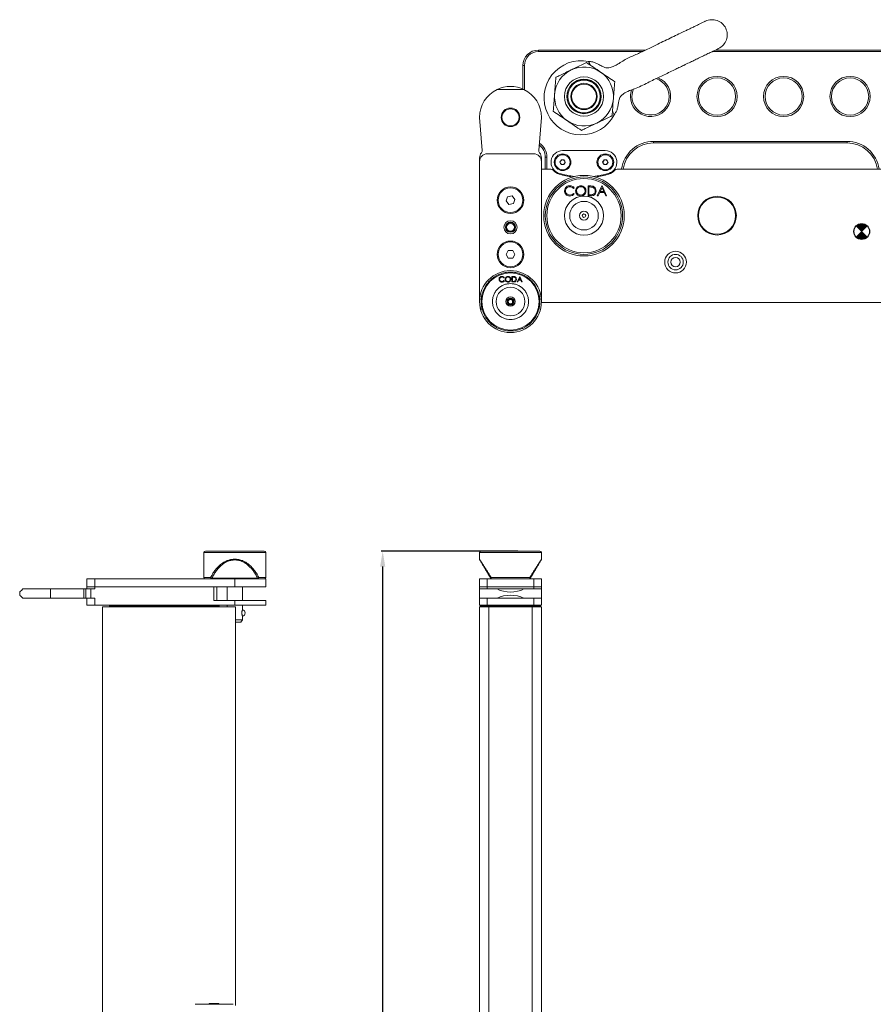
# Model space of a CAD drawing. Header units: millimetres. Extents: x -1492 to 1019, y -120 to 1280.
# Tile 6 of 20: x -1449 to -897, y 644 to 1280. Entities that reach past the tile are written whole.
import ezdxf

# ---------------------------------------------------------------- set-up
doc = ezdxf.new("R2010")
doc.units = ezdxf.units.MM
doc.header["$PDSIZE"] = -1
doc.dimstyles.new('ISO-25', dxfattribs={"dimtxt": 2.5, "dimasz": 2.5, "dimexe": 1.25, "dimexo": 0.625, "dimtad": 1, "dimtxsty": 'Standard', "dimcen": 2.5, "dimadec": 0, "dimazin": 0, "dimtfac": 1, "dimtmove": 0, "dimatfit": 3, "dimfxl": 0, "dimarcsym": 0})

# ---------------------------------------------------------------- blocks, each defined once
blk = doc.blocks.new('*D7')
at = {"color": 0, "lineweight": -2}
for p, q in [((-1127.32, 936.55), (-1215.6, 936.55)), ((-1214.6, 268.55), (-1214.6, 926.55)), ((-1127.49, 258.55), (-1215.6, 258.55))]:
    blk.add_line(p, q, dxfattribs=at)
at = {"color": 0}
for points in [[(-1216.27, 926.55), (-1212.94, 926.55), (-1214.6, 936.55)], [(-1216.27, 268.55), (-1212.94, 268.55), (-1214.6, 258.55)]]:
    blk.add_solid(points, dxfattribs=at)
at = {"layer": 'Defpoints', "color": 0}
for p in [(-1214.6, 936.55), (-1126.32, 936.55), (-1126.49, 258.55)]:
    blk.add_point(p, dxfattribs=at)
at = {"color": 0, "insert": (-1226.13, 597.55), "char_height": 20, "attachment_point": 5, "rotation": 90}
blk.add_mtext('678', dxfattribs=at)

msp = doc.modelspace()

# ---------------------------------------------------------------- hatches: boundary and pattern name
for points in [[(-908.58, 1146.56), (-905, 1142.98), (-901.41, 1146.56, 0.414214)], [(-908.58, 1139.4), (-905, 1142.98), (-901.41, 1139.4, -0.414214)]]:
    msp.add_hatch(color=6).paths.add_polyline_path(points)

# ---------------------------------------------------------------- linework, layer by layer
at = {"color": 7, "linetype": 'Continuous', "lineweight": 15}
for p, q in [((-1114, 1259.23), (-1114, 1260.23)), ((-1114, 1260.23), (-1044.66, 1260.23)), ((-999.48, 1260.23), (-481.51, 1260.23)), ((-1046.74, 1259.23), (-1114, 1259.23)), ((-479.43, 1259.23), (-1001.56, 1259.23)), ((-1124, 1235.06), (-1124, 1250.23)), ((-1123, 1250.23), (-1124, 1250.23)), ((-1123, 1250.23), (-1123, 1234.59)), ((-1140.71, 1234.73), (-1123.28, 1234.73)), ((-1150.32, 1195.36), (-1152, 1216.73)), ((-1112, 1216.73), (-1113.68, 1195.36)), ((-1039.5, 1201.23), (-914.5, 1201.23)), ((-1039.5, 1201.23), (-1039.5, 1200.23)), ((-914.5, 1200.23), (-1039.5, 1200.23)), ((-914.5, 1201.23), (-914.5, 1200.23)), ((-1152, 1188.23), (-1152, 1190.65)), ((-1147, 1193.23), (-1117, 1193.23)), ((-1112, 1190.65), (-1112, 1188.23)), ((-1109.5, 1183.23), (-1109.5, 1191)), ((-1108.5, 1191), (-1109.5, 1191)), ((-1108.5, 1191), (-1108.5, 1183.23)), ((-1070.71, 1195.23), (-1098.3, 1195.23)), ((-1152, 1097.73), (-1152, 1188.23)), ((-1112, 1188.23), (-1112, 1097.73)), ((-1112, 1183.23), (-1105.89, 1183.23)), ((-1100.04, 1187.79), (-1099.12, 1189.27)), ((-1099.22, 1186.25), (-1100.04, 1187.79)), ((-1097.48, 1186.19), (-1099.22, 1186.25)), ((-1099.12, 1189.27), (-1097.38, 1189.21)), ((-1096.56, 1187.67), (-1097.48, 1186.19)), ((-1097.38, 1189.21), (-1096.56, 1187.67)), ((-1072.44, 1187.79), (-1071.52, 1189.27)), ((-1071.62, 1186.25), (-1072.44, 1187.79)), ((-1069.88, 1186.19), (-1071.62, 1186.25)), ((-1071.52, 1189.27), (-1069.78, 1189.21)), ((-1068.96, 1187.67), (-1069.88, 1186.19)), ((-1069.78, 1189.21), (-1068.96, 1187.67)), ((-1063.1, 1183.23), (-890.89, 1183.23)), ((-1090.86, 1171.25), (-1091.36, 1170.87)), ((-1081.9, 1172.41), (-1080.62, 1172.41)), ((-1081.9, 1166.06), (-1081.9, 1172.41)), ((-1080.89, 1171.76), (-1081.34, 1171.76)), ((-1081.34, 1171.76), (-1081.34, 1166.71)), ((-1075.88, 1166.06), (-1072.87, 1172.41)), ((-1072.83, 1171.18), (-1073.98, 1168.75)), ((-1072.87, 1172.41), (-1072.79, 1172.41)), ((-1071.71, 1168.75), (-1072.83, 1171.18)), ((-1072.79, 1172.41), (-1069.86, 1166.06)), ((-1133.86, 1165.43), (-1134.84, 1162.72)), ((-1131.02, 1165.95), (-1133.86, 1165.43)), ((-1129.16, 1163.74), (-1131.02, 1165.95)), ((-1091.36, 1167.61), (-1090.86, 1167.23)), ((-1079.94, 1166.06), (-1081.9, 1166.06)), ((-1081.34, 1166.71), (-1080.61, 1166.71)), ((-1075.26, 1166.06), (-1075.88, 1166.06)), ((-1074.29, 1168.1), (-1075.26, 1166.06)), ((-1071.41, 1168.1), (-1074.29, 1168.1)), ((-1073.98, 1168.75), (-1071.71, 1168.75)), ((-1070.48, 1166.06), (-1071.41, 1168.1)), ((-1069.86, 1166.06), (-1070.48, 1166.06)), ((-1134.84, 1162.72), (-1132.97, 1160.51)), ((-1132.97, 1160.51), (-1130.13, 1161.03)), ((-1130.13, 1161.03), (-1129.16, 1163.74)), ((-1133.44, 1130.73), (-1134.88, 1128.23)), ((-1134.88, 1128.23), (-1133.44, 1125.73)), ((-1130.55, 1130.73), (-1133.44, 1130.73)), ((-1129.11, 1128.23), (-1130.55, 1130.73)), ((-1130.55, 1125.73), (-1129.11, 1128.23)), ((-1133.44, 1125.73), (-1130.55, 1125.73)), ((-1135.98, 1113.25), (-1136.26, 1113.04)), ((-1131.05, 1113.9), (-1130.34, 1113.9)), ((-1131.05, 1110.4), (-1131.05, 1113.9)), ((-1130.73, 1113.54), (-1130.73, 1110.75)), ((-1130.49, 1113.54), (-1130.73, 1113.54)), ((-1127.73, 1110.4), (-1126.07, 1113.9)), ((-1126.05, 1113.21), (-1126.68, 1111.88)), ((-1126.07, 1113.9), (-1126.02, 1113.9)), ((-1125.43, 1111.88), (-1126.05, 1113.21)), ((-1126.02, 1113.9), (-1124.41, 1110.4)), ((-1136.26, 1111.25), (-1135.98, 1111.04)), ((-1129.96, 1110.4), (-1131.05, 1110.4)), ((-1130.73, 1110.75), (-1130.33, 1110.75)), ((-1127.38, 1110.4), (-1127.73, 1110.4)), ((-1126.85, 1111.52), (-1127.38, 1110.4)), ((-1125.26, 1111.52), (-1126.85, 1111.52)), ((-1126.68, 1111.88), (-1125.43, 1111.88)), ((-1124.75, 1110.4), (-1125.26, 1111.52)), ((-1124.41, 1110.4), (-1124.75, 1110.4)), ((-626.68, 1097.23), (-1112, 1097.23)), ((-1144.78, 1082.36), (-1144.62, 1082.24)), ((-1144.56, 1082.17), (-1144.61, 1082.25)), ((-1119.44, 1082.17), (-1119.39, 1082.25)), ((-1119.38, 1082.24), (-1119.26, 1082.33)), ((-1330.23, 935.55), (-1330.23, 919.55)), ((-1291.73, 936.55), (-1328.73, 936.55)), ((-1290.23, 919.55), (-1290.23, 935.55)), ((-1152, 935.55), (-1152, 931.33)), ((-1113, 936.55), (-1151, 936.55)), ((-1132, 936.55), (-1150.5, 936.55)), ((-1113.5, 936.55), (-1132, 936.55)), ((-1112, 931.33), (-1112, 935.55)), ((-1405.73, 913.55), (-1405.73, 918.55)), ((-1405.73, 918.55), (-1400.73, 918.55)), ((-1400.73, 918.55), (-1400.73, 913.55)), ((-1310.23, 918.55), (-1400.73, 918.55)), ((-1325.01, 919.03), (-1325.35, 918.85)), ((-1295.44, 919.03), (-1325.01, 919.03)), ((-1310.23, 918.55), (-1310.23, 913.55)), ((-1290.23, 918.55), (-1310.23, 918.55)), ((-1295.1, 918.85), (-1295.44, 919.03)), ((-1290.23, 913.55), (-1290.23, 918.55)), ((-1152, 913.55), (-1152, 918.55)), ((-1152, 918.55), (-1147, 918.55)), ((-1147, 918.55), (-1147, 913.55)), ((-1117, 918.55), (-1147, 918.55)), ((-1144.65, 918.85), (-1144.79, 919.03)), ((-1144.56, 919.55), (-1119.44, 919.55)), ((-1119.35, 918.85), (-1119.21, 919.03)), ((-1119.21, 919.03), (-1119.35, 918.85)), ((-1119.21, 919.03), (-1119.21, 919.03)), ((-1117, 913.55), (-1117, 918.55)), ((-1117, 918.55), (-1112, 918.55)), ((-1112, 918.55), (-1112, 913.55)), ((-1449.23, 910.05), (-1449.23, 908.05)), ((-1429.23, 912.05), (-1447.23, 912.05)), ((-1429.23, 906.05), (-1429.23, 912.05)), ((-1407.86, 912.05), (-1429.23, 912.05)), ((-1407.86, 906.05), (-1407.86, 912.05)), ((-1407.86, 912.05), (-1406.4, 912.05)), ((-1406.4, 912.05), (-1406.4, 906.05)), ((-1403.14, 912.05), (-1406.4, 912.05)), ((-1400.73, 913.55), (-1405.73, 913.55)), ((-1405.73, 913.55), (-1405.73, 912.05)), ((-1403.14, 912.05), (-1403.14, 906.05)), ((-1400.73, 912.05), (-1403.14, 912.05)), ((-1310.23, 913.55), (-1400.73, 913.55)), ((-1400.73, 913.55), (-1400.73, 912.05)), ((-1400.73, 913.55), (-1323.73, 913.55)), ((-1323.73, 904.55), (-1323.73, 913.55)), ((-1321.73, 904.55), (-1321.73, 913.55)), ((-1315.23, 913.55), (-1315.23, 904.55)), ((-1290.23, 913.55), (-1310.23, 913.55)), ((-1305.23, 904.55), (-1305.23, 913.55)), ((-1147, 913.55), (-1152, 913.55)), ((-1152, 913.55), (-1152, 912.05)), ((-1152, 912.05), (-1152, 906.05)), ((-1140.71, 912.05), (-1152, 912.05)), ((-1117, 913.55), (-1147, 913.55)), ((-1147, 913.55), (-1147, 912.05)), ((-1123.28, 912.05), (-1140.71, 912.05)), ((-1112, 912.05), (-1123.28, 912.05)), ((-1112, 913.55), (-1117, 913.55)), ((-1117, 913.55), (-1117, 912.05)), ((-1112, 913.55), (-1112, 912.05)), ((-1112, 906.05), (-1112, 912.05)), ((-1447.23, 906.05), (-1429.23, 906.05)), ((-1429.23, 906.05), (-1407.86, 906.05)), ((-1406.4, 906.05), (-1407.86, 906.05)), ((-1406.4, 906.05), (-1403.14, 906.05)), ((-1405.73, 901.55), (-1405.73, 906.05)), ((-1403.14, 906.05), (-1400.73, 906.05)), ((-1400.73, 901.55), (-1400.73, 906.05)), ((-1310.23, 904.55), (-1323.73, 904.55)), ((-1310.23, 901.55), (-1310.23, 904.55)), ((-1290.23, 904.55), (-1310.23, 904.55)), ((-1290.23, 901.55), (-1290.23, 904.55)), ((-1152, 906.05), (-1140.71, 906.05)), ((-1152, 901.55), (-1152, 906.05)), ((-1147, 901.55), (-1147, 906.05)), ((-1140.71, 906.05), (-1123.28, 906.05)), ((-1123.28, 906.05), (-1112, 906.05)), ((-1117, 901.55), (-1117, 906.05)), ((-1112, 901.55), (-1112, 906.05)), ((-1400.73, 901.55), (-1405.73, 901.55)), ((-1310.23, 901.55), (-1400.73, 901.55)), ((-1395.73, 900.55), (-1395.73, 611.55)), ((-1309.73, 900.55), (-1395.73, 900.55)), ((-1391.23, 901.05), (-1391.23, 901.55)), ((-1391.23, 901.05), (-1388.23, 901.05)), ((-1388.23, 901.05), (-1388.23, 901.55)), ((-1388.23, 901.05), (-1323.23, 901.05)), ((-1379.73, 901.05), (-1379.73, 900.55)), ((-1371.73, 900.55), (-1371.73, 901.05)), ((-1344.73, 901.05), (-1344.73, 900.55)), ((-1336.73, 900.55), (-1336.73, 901.05)), ((-1323.23, 901.05), (-1323.23, 901.55)), ((-1323.23, 901.05), (-1320.23, 901.05)), ((-1320.23, 901.05), (-1320.23, 901.55)), ((-1315.23, 901.55), (-1315.23, 900.55)), ((-1290.23, 901.55), (-1310.23, 901.55)), ((-1309.73, 642.89), (-1309.73, 900.55)), ((-1305.23, 898.53), (-1305.23, 901.55)), ((-1147, 901.55), (-1152, 901.55)), ((-1146, 900.55), (-1152, 900.55)), ((-1152, 900.55), (-1152, 294.55)), ((-1151.5, 901.05), (-1151.5, 901.55)), ((-1151.5, 901.05), (-1148.5, 901.05)), ((-1148.5, 901.05), (-1148.5, 901.55)), ((-1148.5, 901.05), (-1115.5, 901.05)), ((-1117, 901.55), (-1147, 901.55)), ((-1118, 900.55), (-1146, 900.55)), ((-1146, 900.55), (-1146, 294.55)), ((-1137, 901.05), (-1137, 900.55)), ((-1136, 901.05), (-1136, 900.55)), ((-1128, 900.55), (-1128, 901.05)), ((-1127, 900.55), (-1127, 901.05)), ((-1112, 900.55), (-1118, 900.55)), ((-1118, 900.55), (-1118, 603.55)), ((-1112, 901.55), (-1117, 901.55)), ((-1115.5, 901.05), (-1115.5, 901.55)), ((-1115.5, 901.05), (-1112.5, 901.05)), ((-1112.5, 901.05), (-1112.5, 901.55)), ((-1112, 900.55), (-1112, 603.55)), ((-1309.73, 892.05), (-1305.23, 892.05)), ((-1309.73, 890.55), (-1306.23, 890.55)), ((-1306.23, 890.55), (-1305.23, 892.05)), ((-1305.23, 892.05), (-1305.23, 894.57)), ((-1326.62, 644.35), (-1327.12, 643.85)), ((-1326.4, 644.35), (-1326.62, 644.35)), ((-1320.62, 644.35), (-1326.4, 644.35)), ((-1320.12, 643.85), (-1320.62, 644.35))]:
    msp.add_line(p, q, dxfattribs=at)
at = {"color": 8, "linetype": 'Continuous', "lineweight": 15}
for p, q in [((-1144.56, 1082.17), (-1144.78, 1082.36)), ((-1119.33, 1082.27), (-1119.44, 1082.17)), ((-1310.23, 935.55), (-1330.23, 935.55)), ((-1290.23, 935.55), (-1310.23, 935.55)), ((-1112, 935.55), (-1152, 935.55)), ((-1330.23, 919.55), (-1325.79, 919.55)), ((-1294.66, 919.55), (-1290.23, 919.55))]:
    msp.add_line(p, q, dxfattribs=at)
at = {"color": 6}
for points in [[(-908.58, 1146.56), (-901.41, 1139.4)], [(-908.58, 1139.4), (-901.41, 1146.56)]]:
    msp.add_lwpolyline(points, dxfattribs=at)
at = {"color": 7, "linetype": 'Continuous', "lineweight": 15, "flags": 128}
for points in [[(-1447.23, 912.05), (-1448.09, 911.18), (-1448.72, 910.56), (-1449.1, 910.18), (-1449.23, 910.05)], [(-1449.23, 908.05), (-1449.1, 907.92), (-1448.72, 907.54), (-1448.09, 906.92), (-1447.23, 906.05)]]:
    msp.add_lwpolyline(points, dxfattribs=at)
at = {"color": 7, "linetype": 'Continuous', "lineweight": 15}
for centre, radius in [((-1084.5, 1230.23), 12.7), ((-1084.5, 1230.23), 11.11), ((-1084.5, 1230.23), 11), ((-1084.5, 1230.23), 10.5), ((-998.5, 1230.23), 13), ((-998.5, 1230.23), 12), ((-955.5, 1230.23), 13), ((-955.5, 1230.23), 12), ((-912.5, 1230.23), 13), ((-912.5, 1230.23), 12), ((-1084.5, 1230.23), 8.5), ((-1084.5, 1230.23), 8), ((-1132, 1216.73), 6), ((-1132, 1216.73), 5.5), ((-1098.3, 1187.73), 5.4), ((-1098.3, 1187.73), 4.82), ((-1070.7, 1187.73), 5.4), ((-1070.7, 1187.73), 4.82), ((-1084.5, 1153.23), 26), ((-1084.5, 1153.23), 25), ((-1084.5, 1153.23), 24), ((-1132, 1163.23), 8.6), ((-1132, 1163.23), 8), ((-1084.5, 1153.23), 12.66), ((-998.5, 1153.23), 12.5), ((-998.5, 1153.23), 12), ((-1084.5, 1153.23), 9.25), ((-1084.5, 1153.23), 3), ((-1084.5, 1153.23), 2.9), ((-1084.5, 1153.23), 1.15), ((-1132, 1145.73), 4.25), ((-1132, 1145.73), 3.25), ((-1132, 1145.73), 3), ((-1132, 1145.73), 2.5), ((-1132, 1128.23), 8.6), ((-1132, 1128.23), 8), ((-1025.3, 1123.23), 7), ((-1025.3, 1123.23), 5), ((-1025.3, 1123.23), 3), ((-1132, 1097.73), 20), ((-1132, 1097.73), 18.5), ((-1132, 1097.73), 9.24), ((-1132, 1097.73), 3), ((-1132, 1097.73), 2.25), ((-1132, 1097.73), 1.9), ((-1132, 1097.73), 1.4)]:
    msp.add_circle(centre, radius, dxfattribs=at)
at = {"color": 6}
msp.add_circle((-905, 1142.98), 5.07, dxfattribs=at)
msp.add_circle((-905, 1142.98), 5.07, dxfattribs=at)
at = {"color": 7, "linetype": 'Continuous', "lineweight": 15}
for centre, radius, start, end in [((-1001.72, 1270.03), 9.8, 25.67423, 115.68041), ((-1001.72, 1270.03), 9.8, 295.67644, 25.68209), ((-1114, 1250.23), 10, 90, 180), ((-1114, 1250.23), 9, 90, 180), ((-1086.3, 1229.36), 24, 78.49417, 205.67827), ((-1084.5, 1230.23), 19.05, 115.67827, 175.67827), ((-1084.5, 1230.23), 19.05, 55.67827, 115.67827), ((-1084.5, 1230.23), 19.05, 355.67827, 55.67827), ((-1041.5, 1230.23), 13, 180, 68.91441), ((-1041.5, 1230.23), 12, 180, 73.44661), ((-1132, 1216.73), 20, 115.84193, 180), ((-1132, 1216.73), 20, 64.15807, 115.84193), ((-1132, 1216.73), 20, 0, 64.15807), ((-1041.5, 1230.23), 13, 160.61779, 180), ((-1041.5, 1230.23), 12, 156.2508, 180), ((-1084.5, 1230.23), 19.05, 175.67827, 235.67827), ((-1084.5, 1230.23), 19.05, 295.67827, 355.67827), ((-1086.3, 1229.36), 24, 205.67827, 332.84571), ((-1084.5, 1230.23), 19.05, 235.67827, 295.67827), ((-1119.5, 1191), 10, 0, 52.41918), ((-1119.5, 1191), 11, 0, 55.751), ((-1039.5, 1180.23), 21, 90, 171.78679), ((-1039.5, 1180.23), 20, 90, 171.37307), ((-914.5, 1180.23), 21, 8.21321, 90), ((-914.5, 1180.23), 20, 8.62693, 90), ((-1147, 1190.65), 5, 139.36567, 180), ((-1147, 1188.23), 5, 90, 180), ((-1152.31, 1195.21), 2, 319.36567, 4.5), ((-1117, 1188.23), 5, 0, 90), ((-1111.68, 1195.21), 2, 175.5, 220.63433), ((-1117, 1190.65), 5, 0, 40.63433), ((-1098.3, 1187.73), 7.5, 90, 253.06914), ((-1070.71, 1187.73), 7.5, 286.93086, 90), ((-1105.89, 1181.23), 2, 40.5416, 90), ((-1098.3, 1187.73), 1.51, 148.13678, 208.13678), ((-1098.3, 1187.73), 1.51, 208.13678, 268.13678), ((-1098.3, 1187.73), 1.51, 88.13678, 148.13678), ((-1098.3, 1187.73), 1.51, 268.13678, 328.13678), ((-1098.3, 1187.73), 1.51, 28.13678, 88.13678), ((-1098.3, 1187.73), 1.51, 328.13678, 28.13678), ((-1070.7, 1187.73), 1.51, 148.13678, 208.13678), ((-1070.7, 1187.73), 1.51, 208.13678, 268.13678), ((-1070.7, 1187.73), 1.51, 88.13678, 148.13678), ((-1070.7, 1187.73), 1.51, 268.13678, 328.13678), ((-1070.7, 1187.73), 1.51, 28.13678, 88.13678), ((-1070.7, 1187.73), 1.51, 328.13678, 28.13678), ((-1063.1, 1181.23), 2, 90, 139.4584), ((-1098.29, 1187.73), 8, 220.5416, 253.06914), ((-1084.5, 1233.05), 55.37, 253.06914, 262.36542), ((-1084.5, 1233.05), 54.87, 253.06914, 263.65854), ((-1084.5, 1233.05), 54.87, 276.34867, 286.93086), ((-1084.5, 1233.05), 55.37, 277.63458, 286.93086), ((-1070.7, 1187.73), 8, 286.93086, 319.4584), ((-1329.23, 935.55), 1, 90, 180), ((-1291.23, 935.55), 1, 0, 90), ((-1151, 935.55), 1, 90, 180), ((-1113, 935.55), 1, 0, 90), ((-1329.23, 919.55), 1, 180, 270), ((-1291.23, 919.55), 1, 270, 0), ((-1132, 930.05), 20, 244.15807, 295.84193), ((-1132, 888.05), 20, 64.15807, 115.84193), ((-1305.52, 896.55), 2, 278.18769, 81.89605)]:
    msp.add_arc(centre, radius, start, end, dxfattribs=at)
for points, knots in [([(-1005.96, 1278.86), (-1006.04, 1278.82), (-1006.19, 1278.75), (-1007.36, 1278.19), (-1008.98, 1277.41), (-1010.96, 1276.46), (-1013.15, 1275.41), (-1015.41, 1274.32), (-1017.64, 1273.25), (-1020.5, 1271.88), (-1024.15, 1270.12), (-1028.73, 1267.91), (-1033.38, 1265.69), (-1037.68, 1263.63), (-1041.6, 1261.73), (-1045.13, 1260), (-1048.52, 1258.36), (-1051.81, 1256.88), (-1055.22, 1255.37), (-1058.62, 1253.67), (-1061.57, 1251.76), (-1063.76, 1250.47), (-1065.26, 1249.76), (-1066.35, 1249.33), (-1067.73, 1248.93), (-1069.13, 1248.68), (-1070.78, 1248.78), (-1072.65, 1249.56), (-1074.72, 1250.73), (-1076.81, 1251.87), (-1078.64, 1252.56), (-1080.24, 1252.73), (-1081.12, 1252.83), (-1081.52, 1252.88)], [0, 0, 0, 0, 0.053901, 0.104053, 0.150514, 0.193211, 0.232114, 0.267267, 0.298729, 0.32668, 0.379896, 0.431564, 0.48168, 0.530435, 0.568183, 0.606667, 0.645248, 0.681969, 0.720461, 0.758479, 0.79547, 0.824266, 0.833513, 0.84482, 0.858654, 0.875422, 0.885633, 0.906073, 0.932762, 0.954139, 0.974386, 0.988526, 1, 1, 1, 1]), ([(-1064.94, 1218.41), (-1064.64, 1218.88), (-1063.96, 1219.93), (-1063.03, 1221.73), (-1062.55, 1224.04), (-1062.16, 1226.38), (-1061.74, 1228.56), (-1060.86, 1230.36), (-1059.55, 1231.55), (-1057.4, 1233.09), (-1054.04, 1234.49), (-1049.59, 1235.94), (-1045.29, 1238.05), (-1041.35, 1240.14), (-1037.46, 1242.01), (-1033.59, 1243.83), (-1029.76, 1245.66), (-1026.28, 1247.34), (-1023, 1248.92), (-1019.83, 1250.45), (-1016.61, 1252), (-1013.38, 1253.55), (-1010.29, 1255.03), (-1007.19, 1256.53), (-1004.2, 1257.96), (-1001.51, 1259.26), (-999.33, 1260.3), (-997.78, 1261.05), (-997.58, 1261.15), (-997.47, 1261.2)], [0, 0, 0, 0, 0.0161073, 0.0360908, 0.0579698, 0.083192, 0.1043952, 0.1215288, 0.1399239, 0.1552436, 0.1994656, 0.246876, 0.2945579, 0.3410134, 0.3861776, 0.4272825, 0.4660918, 0.5081606, 0.5380037, 0.5714766, 0.6119269, 0.6469011, 0.6858136, 0.7285069, 0.7749834, 0.8253772, 0.8797301, 0.9379227, 1, 1, 1, 1]), ([(-1102.66, 1242.63), (-1101.83, 1243.03), (-1099.8, 1244.01), (-1096.5, 1245.6), (-1094.01, 1246.8), (-1092.75, 1247.4)], [0, 0, 0, 0, 0.257245, 0.626379, 1, 1, 1, 1]), ([(-1092.75, 1247.4), (-1091.85, 1247.83), (-1089.73, 1248.85), (-1086.4, 1250.45), (-1084.03, 1251.59), (-1082.84, 1252.16)], [0, 0, 0, 0, 0.2684094, 0.6323731, 1, 1, 1, 1]), ([(-1082.84, 1252.16), (-1081.36, 1251.16), (-1078.39, 1249.12), (-1075.31, 1247.02), (-1073.76, 1245.96)], [0, 0, 0, 0, 0.495458, 1, 1, 1, 1]), ([(-1081.51, 1252.87), (-1081.46, 1252.77), (-1081.36, 1252.56), (-1080.86, 1251.51), (-1080.44, 1250.63), (-1080.36, 1250.47)], [0, 0, 0, 0, 0.443781, 0.896815, 1, 1, 1, 1]), ([(-1103.49, 1231.67), (-1103.47, 1231.93), (-1103.32, 1233.89), (-1103.04, 1237.61), (-1102.79, 1240.95), (-1102.66, 1242.63)], [0, 0, 0, 0, 0.070108, 0.530794, 1, 1, 1, 1]), ([(-1073.76, 1245.96), (-1073.54, 1245.82), (-1071.91, 1244.7), (-1068.84, 1242.6), (-1066.07, 1240.71), (-1064.67, 1239.76)], [0, 0, 0, 0, 0.070104, 0.530791, 1, 1, 1, 1]), ([(-1064.67, 1239.76), (-1064.81, 1237.98), (-1065.08, 1234.39), (-1065.36, 1230.67), (-1065.5, 1228.79)], [0, 0, 0, 0, 0.4954577, 1, 1, 1, 1]), ([(-1104.32, 1220.7), (-1104.19, 1222.48), (-1103.92, 1226.07), (-1103.63, 1229.79), (-1103.49, 1231.67)], [0, 0, 0, 0, 0.495458, 1, 1, 1, 1]), ([(-1065.5, 1228.79), (-1065.52, 1228.53), (-1065.67, 1226.57), (-1065.95, 1222.85), (-1066.2, 1219.51), (-1066.33, 1217.83)], [0, 0, 0, 0, 0.070107, 0.530794, 1, 1, 1, 1]), ([(-1095.24, 1214.5), (-1095.45, 1214.64), (-1097.08, 1215.76), (-1100.16, 1217.86), (-1102.93, 1219.74), (-1104.32, 1220.7)], [0, 0, 0, 0, 0.070108, 0.530795, 1, 1, 1, 1]), ([(-1076.24, 1213.06), (-1075.34, 1213.49), (-1073.22, 1214.51), (-1069.89, 1216.11), (-1067.52, 1217.25), (-1066.33, 1217.83)], [0, 0, 0, 0, 0.268406, 0.632371, 1, 1, 1, 1]), ([(-1066.1, 1220.82), (-1066.03, 1220.66), (-1065.61, 1219.79), (-1065.16, 1218.88), (-1064.89, 1218.24), (-1064.94, 1218.41), (-1064.94, 1218.41)], [0, 0, 0, 0, 0.100768, 0.550683, 0.999831, 1, 1, 1, 1]), ([(-1086.15, 1208.3), (-1087.63, 1209.3), (-1090.61, 1211.34), (-1093.69, 1213.44), (-1095.24, 1214.5)], [0, 0, 0, 0, 0.495458, 1, 1, 1, 1]), ([(-1086.15, 1208.3), (-1085.32, 1208.7), (-1083.3, 1209.67), (-1079.99, 1211.26), (-1077.5, 1212.46), (-1076.24, 1213.06)], [0, 0, 0, 0, 0.25724, 0.626379, 1, 1, 1, 1]), ([(-1097.05, 1169.28), (-1096.99, 1169.77), (-1096.87, 1170.77), (-1095.93, 1171.86), (-1094.8, 1172.49), (-1094.02, 1172.55), (-1093.63, 1172.58)], [0, 0, 0, 0, 0.2795133, 0.5590839, 0.7793747, 1, 1, 1, 1]), ([(-1097.05, 1169.28), (-1096.99, 1169.77), (-1096.87, 1170.77), (-1095.93, 1171.86), (-1094.8, 1172.49), (-1094.02, 1172.55), (-1093.63, 1172.58)], [0, 0, 0, 0, 0.2795133, 0.5590839, 0.7793747, 1, 1, 1, 1]), ([(-1093.67, 1171.92), (-1094.07, 1171.88), (-1094.88, 1171.79), (-1095.83, 1171.1), (-1096.39, 1170.19), (-1096.45, 1169.55), (-1096.48, 1169.23)], [0, 0, 0, 0, 0.27986, 0.55952, 0.779687, 1, 1, 1, 1]), ([(-1093.67, 1171.92), (-1094.07, 1171.88), (-1094.88, 1171.79), (-1095.83, 1171.1), (-1096.39, 1170.19), (-1096.45, 1169.55), (-1096.48, 1169.23)], [0, 0, 0, 0, 0.27986, 0.55952, 0.779687, 1, 1, 1, 1]), ([(-1091.36, 1170.87), (-1091.73, 1171.21), (-1092.38, 1171.82), (-1093.27, 1171.89), (-1093.67, 1171.92)], [0, 0, 0, 0, 0.5584291, 1, 1, 1, 1]), ([(-1091.36, 1170.87), (-1091.73, 1171.21), (-1092.38, 1171.82), (-1093.27, 1171.89), (-1093.67, 1171.92)], [0, 0, 0, 0, 0.5584291, 1, 1, 1, 1]), ([(-1093.63, 1172.58), (-1093.02, 1172.51), (-1091.93, 1172.39), (-1091.19, 1171.6), (-1090.86, 1171.25)], [0, 0, 0, 0, 0.559527, 1, 1, 1, 1]), ([(-1093.63, 1172.58), (-1093.02, 1172.51), (-1091.93, 1172.39), (-1091.19, 1171.6), (-1090.86, 1171.25)], [0, 0, 0, 0, 0.559527, 1, 1, 1, 1]), ([(-1089.88, 1169.21), (-1089.82, 1169.7), (-1089.71, 1170.68), (-1088.84, 1171.8), (-1087.74, 1172.46), (-1086.97, 1172.54), (-1086.59, 1172.58)], [0, 0, 0, 0, 0.2797316, 0.5593255, 0.7796803, 1, 1, 1, 1]), ([(-1089.88, 1169.21), (-1089.82, 1169.7), (-1089.71, 1170.68), (-1088.84, 1171.8), (-1087.74, 1172.46), (-1086.97, 1172.54), (-1086.59, 1172.58)], [0, 0, 0, 0, 0.2797316, 0.5593255, 0.7796803, 1, 1, 1, 1]), ([(-1086.56, 1171.92), (-1086.96, 1171.87), (-1087.76, 1171.77), (-1088.68, 1171.06), (-1089.23, 1170.16), (-1089.28, 1169.53), (-1089.31, 1169.21)], [0, 0, 0, 0, 0.279621, 0.559351, 0.779628, 1, 1, 1, 1]), ([(-1086.56, 1171.92), (-1086.96, 1171.87), (-1087.76, 1171.77), (-1088.68, 1171.06), (-1089.23, 1170.16), (-1089.28, 1169.53), (-1089.31, 1169.21)], [0, 0, 0, 0, 0.279621, 0.559351, 0.779628, 1, 1, 1, 1]), ([(-1086.59, 1172.58), (-1086.09, 1172.52), (-1085.09, 1172.42), (-1083.98, 1171.52), (-1083.31, 1170.41), (-1083.24, 1169.63), (-1083.21, 1169.24)], [0, 0, 0, 0, 0.2797683, 0.5593616, 0.7795715, 1, 1, 1, 1]), ([(-1086.59, 1172.58), (-1086.09, 1172.52), (-1085.09, 1172.42), (-1083.98, 1171.52), (-1083.31, 1170.41), (-1083.24, 1169.63), (-1083.21, 1169.24)], [0, 0, 0, 0, 0.2797683, 0.5593616, 0.7795715, 1, 1, 1, 1]), ([(-1083.78, 1169.24), (-1083.83, 1169.65), (-1083.92, 1170.45), (-1084.7, 1171.33), (-1085.61, 1171.83), (-1086.24, 1171.89), (-1086.56, 1171.92)], [0, 0, 0, 0, 0.279463, 0.558864, 0.779506, 1, 1, 1, 1]), ([(-1083.78, 1169.24), (-1083.83, 1169.65), (-1083.92, 1170.45), (-1084.7, 1171.33), (-1085.61, 1171.83), (-1086.24, 1171.89), (-1086.56, 1171.92)], [0, 0, 0, 0, 0.279463, 0.558864, 0.779506, 1, 1, 1, 1]), ([(-1078.94, 1171.58), (-1079.3, 1171.65), (-1079.94, 1171.76), (-1080.6, 1171.76), (-1080.89, 1171.76)], [0, 0, 0, 0, 0.559532, 1, 1, 1, 1]), ([(-1078.94, 1171.58), (-1079.3, 1171.65), (-1079.94, 1171.76), (-1080.6, 1171.76), (-1080.89, 1171.76)], [0, 0, 0, 0, 0.559532, 1, 1, 1, 1]), ([(-1080.62, 1172.41), (-1080.24, 1172.41), (-1079.56, 1172.41), (-1078.9, 1172.25), (-1078.61, 1172.18)], [0, 0, 0, 0, 0.560424, 1, 1, 1, 1]), ([(-1080.62, 1172.41), (-1080.24, 1172.41), (-1079.56, 1172.41), (-1078.9, 1172.25), (-1078.61, 1172.18)], [0, 0, 0, 0, 0.560424, 1, 1, 1, 1]), ([(-1077.26, 1169.16), (-1077.29, 1169.46), (-1077.33, 1170.05), (-1077.72, 1170.8), (-1078.28, 1171.33), (-1078.72, 1171.5), (-1078.94, 1171.58)], [0, 0, 0, 0, 0.280178, 0.559763, 0.779794, 1, 1, 1, 1]), ([(-1077.26, 1169.16), (-1077.29, 1169.46), (-1077.33, 1170.05), (-1077.72, 1170.8), (-1078.28, 1171.33), (-1078.72, 1171.5), (-1078.94, 1171.58)], [0, 0, 0, 0, 0.280178, 0.559763, 0.779794, 1, 1, 1, 1]), ([(-1078.61, 1172.18), (-1078.28, 1172.03), (-1077.64, 1171.71), (-1076.85, 1170.64), (-1076.75, 1169.72), (-1076.69, 1169.16)], [0, 0, 0, 0, 0.280268, 0.560714, 1, 1, 1, 1]), ([(-1078.61, 1172.18), (-1078.28, 1172.03), (-1077.64, 1171.71), (-1076.85, 1170.64), (-1076.75, 1169.72), (-1076.69, 1169.16)], [0, 0, 0, 0, 0.280268, 0.560714, 1, 1, 1, 1]), ([(-1096.24, 1167.01), (-1096.5, 1167.4), (-1096.97, 1168.08), (-1097.03, 1168.91), (-1097.05, 1169.28)], [0, 0, 0, 0, 0.559031, 1, 1, 1, 1]), ([(-1096.24, 1167.01), (-1096.5, 1167.4), (-1096.97, 1168.08), (-1097.03, 1168.91), (-1097.05, 1169.28)], [0, 0, 0, 0, 0.559031, 1, 1, 1, 1]), ([(-1096.48, 1169.23), (-1096.43, 1168.82), (-1096.33, 1168), (-1095.54, 1167.11), (-1094.59, 1166.62), (-1093.95, 1166.57), (-1093.63, 1166.55)], [0, 0, 0, 0, 0.279433, 0.558924, 0.779284, 1, 1, 1, 1]), ([(-1096.48, 1169.23), (-1096.43, 1168.82), (-1096.33, 1168), (-1095.54, 1167.11), (-1094.59, 1166.62), (-1093.95, 1166.57), (-1093.63, 1166.55)], [0, 0, 0, 0, 0.279433, 0.558924, 0.779284, 1, 1, 1, 1]), ([(-1093.62, 1165.9), (-1094.18, 1165.95), (-1095.19, 1166.03), (-1095.92, 1166.71), (-1096.24, 1167.01)], [0, 0, 0, 0, 0.559798, 1, 1, 1, 1]), ([(-1093.62, 1165.9), (-1094.18, 1165.95), (-1095.19, 1166.03), (-1095.92, 1166.71), (-1096.24, 1167.01)], [0, 0, 0, 0, 0.559798, 1, 1, 1, 1]), ([(-1093.63, 1166.55), (-1093.14, 1166.61), (-1092.26, 1166.72), (-1091.63, 1167.34), (-1091.36, 1167.61)], [0, 0, 0, 0, 0.558781, 1, 1, 1, 1]), ([(-1093.63, 1166.55), (-1093.14, 1166.61), (-1092.26, 1166.72), (-1091.63, 1167.34), (-1091.36, 1167.61)], [0, 0, 0, 0, 0.558781, 1, 1, 1, 1]), ([(-1090.86, 1167.23), (-1091.06, 1167.01), (-1091.45, 1166.56), (-1092.39, 1166.02), (-1093.16, 1165.95), (-1093.62, 1165.9)], [0, 0, 0, 0, 0.280407, 0.560788, 1, 1, 1, 1]), ([(-1090.86, 1167.23), (-1091.06, 1167.01), (-1091.45, 1166.56), (-1092.39, 1166.02), (-1093.16, 1165.95), (-1093.62, 1165.9)], [0, 0, 0, 0, 0.280407, 0.560788, 1, 1, 1, 1]), ([(-1086.54, 1165.9), (-1087.03, 1165.96), (-1088.01, 1166.06), (-1089.11, 1166.96), (-1089.78, 1168.05), (-1089.85, 1168.82), (-1089.88, 1169.21)], [0, 0, 0, 0, 0.279669, 0.559358, 0.779637, 1, 1, 1, 1]), ([(-1086.54, 1165.9), (-1087.03, 1165.96), (-1088.01, 1166.06), (-1089.11, 1166.96), (-1089.78, 1168.05), (-1089.85, 1168.82), (-1089.88, 1169.21)], [0, 0, 0, 0, 0.279669, 0.559358, 0.779637, 1, 1, 1, 1]), ([(-1089.31, 1169.21), (-1089.26, 1168.81), (-1089.17, 1168.01), (-1088.4, 1167.15), (-1087.5, 1166.63), (-1086.87, 1166.58), (-1086.56, 1166.55)], [0, 0, 0, 0, 0.27942, 0.559078, 0.779489, 1, 1, 1, 1]), ([(-1089.31, 1169.21), (-1089.26, 1168.81), (-1089.17, 1168.01), (-1088.4, 1167.15), (-1087.5, 1166.63), (-1086.87, 1166.58), (-1086.56, 1166.55)], [0, 0, 0, 0, 0.27942, 0.559078, 0.779489, 1, 1, 1, 1]), ([(-1086.56, 1166.55), (-1086.15, 1166.6), (-1085.35, 1166.69), (-1084.41, 1167.39), (-1083.87, 1168.29), (-1083.81, 1168.92), (-1083.78, 1169.24)], [0, 0, 0, 0, 0.279834, 0.559397, 0.779655, 1, 1, 1, 1]), ([(-1086.56, 1166.55), (-1086.15, 1166.6), (-1085.35, 1166.69), (-1084.41, 1167.39), (-1083.87, 1168.29), (-1083.81, 1168.92), (-1083.78, 1169.24)], [0, 0, 0, 0, 0.279834, 0.559397, 0.779655, 1, 1, 1, 1]), ([(-1083.21, 1169.24), (-1083.26, 1168.75), (-1083.38, 1167.76), (-1084.28, 1166.67), (-1085.37, 1166), (-1086.15, 1165.93), (-1086.54, 1165.9)], [0, 0, 0, 0, 0.279631, 0.559341, 0.779605, 1, 1, 1, 1]), ([(-1083.21, 1169.24), (-1083.26, 1168.75), (-1083.38, 1167.76), (-1084.28, 1166.67), (-1085.37, 1166), (-1086.15, 1165.93), (-1086.54, 1165.9)], [0, 0, 0, 0, 0.279631, 0.559341, 0.779605, 1, 1, 1, 1]), ([(-1080.61, 1166.71), (-1080.26, 1166.71), (-1079.65, 1166.71), (-1079.05, 1166.83), (-1078.79, 1166.88)], [0, 0, 0, 0, 0.5604329, 1, 1, 1, 1]), ([(-1080.61, 1166.71), (-1080.26, 1166.71), (-1079.65, 1166.71), (-1079.05, 1166.83), (-1078.79, 1166.88)], [0, 0, 0, 0, 0.5604329, 1, 1, 1, 1]), ([(-1076.69, 1169.16), (-1076.74, 1168.68), (-1076.83, 1167.73), (-1077.66, 1166.59), (-1078.81, 1166.1), (-1079.56, 1166.07), (-1079.94, 1166.06)], [0, 0, 0, 0, 0.280124, 0.559247, 0.778832, 1, 1, 1, 1]), ([(-1076.69, 1169.16), (-1076.74, 1168.68), (-1076.83, 1167.73), (-1077.66, 1166.59), (-1078.81, 1166.1), (-1079.56, 1166.07), (-1079.94, 1166.06)], [0, 0, 0, 0, 0.280124, 0.559247, 0.778832, 1, 1, 1, 1]), ([(-1078.79, 1166.88), (-1078.54, 1166.99), (-1078.03, 1167.21), (-1077.39, 1168.01), (-1077.31, 1168.72), (-1077.26, 1169.16)], [0, 0, 0, 0, 0.280539, 0.561016, 1, 1, 1, 1]), ([(-1078.79, 1166.88), (-1078.54, 1166.99), (-1078.03, 1167.21), (-1077.39, 1168.01), (-1077.31, 1168.72), (-1077.26, 1169.16)], [0, 0, 0, 0, 0.280539, 0.561016, 1, 1, 1, 1]), ([(-1151, 1097.73), (-1150.94, 1098.89), (-1150.81, 1101.28), (-1149.75, 1104.82), (-1148, 1108.22), (-1145.53, 1111.26), (-1142.99, 1113.32), (-1140.75, 1114.63), (-1138.47, 1115.67), (-1135.54, 1116.51), (-1132, 1116.84), (-1128.45, 1116.51), (-1124.91, 1115.49), (-1121.5, 1113.73), (-1118.47, 1111.26), (-1116.4, 1108.72), (-1115.1, 1106.48), (-1114.06, 1104.2), (-1113.22, 1101.28), (-1112.89, 1097.73), (-1113.22, 1094.18), (-1114.23, 1090.64), (-1116, 1087.24), (-1118.47, 1084.2), (-1121.01, 1082.14), (-1123.24, 1080.83), (-1125.53, 1079.79), (-1128.45, 1078.95), (-1132, 1078.62), (-1135.54, 1078.95), (-1139.08, 1079.97), (-1142.49, 1081.73), (-1145.53, 1084.2), (-1147.59, 1086.74), (-1148.9, 1088.97), (-1149.93, 1091.26), (-1150.81, 1094.18), (-1150.94, 1096.57), (-1151, 1097.73)], [0, 0, 0, 0, 0.029124, 0.059993, 0.092145, 0.124979, 0.157814, 0.173908, 0.190007, 0.220876, 0.25, 0.279124, 0.309993, 0.342145, 0.374979, 0.407814, 0.423908, 0.440007, 0.470876, 0.5, 0.529124, 0.559993, 0.592145, 0.624979, 0.657814, 0.673908, 0.690007, 0.720876, 0.75, 0.779124, 0.809993, 0.842145, 0.874979, 0.907814, 0.923908, 0.940007, 0.970876, 1, 1, 1, 1]), ([(-1139.39, 1112.17), (-1139.36, 1112.44), (-1139.3, 1112.99), (-1138.78, 1113.59), (-1138.16, 1113.94), (-1137.72, 1113.97), (-1137.51, 1113.99)], [0, 0, 0, 0, 0.279506, 0.559075, 0.779361, 1, 1, 1, 1]), ([(-1137.53, 1113.63), (-1137.75, 1113.6), (-1138.2, 1113.55), (-1138.72, 1113.17), (-1139.03, 1112.67), (-1139.06, 1112.32), (-1139.08, 1112.14)], [0, 0, 0, 0, 0.279855, 0.559514, 0.779685, 1, 1, 1, 1]), ([(-1136.26, 1113.04), (-1136.46, 1113.23), (-1136.82, 1113.57), (-1137.31, 1113.61), (-1137.53, 1113.63)], [0, 0, 0, 0, 0.558431, 1, 1, 1, 1]), ([(-1137.51, 1113.99), (-1137.17, 1113.95), (-1136.57, 1113.88), (-1136.16, 1113.45), (-1135.98, 1113.25)], [0, 0, 0, 0, 0.559503, 1, 1, 1, 1]), ([(-1135.44, 1112.13), (-1135.41, 1112.4), (-1135.35, 1112.94), (-1134.87, 1113.56), (-1134.26, 1113.92), (-1133.84, 1113.96), (-1133.63, 1113.99)], [0, 0, 0, 0, 0.279734, 0.559321, 0.77968, 1, 1, 1, 1]), ([(-1133.61, 1113.63), (-1133.83, 1113.6), (-1134.27, 1113.54), (-1134.78, 1113.15), (-1135.08, 1112.65), (-1135.11, 1112.31), (-1135.13, 1112.13)], [0, 0, 0, 0, 0.279626, 0.559345, 0.779628, 1, 1, 1, 1]), ([(-1133.63, 1113.99), (-1133.35, 1113.96), (-1132.8, 1113.9), (-1132.19, 1113.4), (-1131.82, 1112.79), (-1131.78, 1112.36), (-1131.76, 1112.15)], [0, 0, 0, 0, 0.279774, 0.559367, 0.779574, 1, 1, 1, 1]), ([(-1132.08, 1112.15), (-1132.11, 1112.37), (-1132.16, 1112.81), (-1132.58, 1113.3), (-1133.09, 1113.58), (-1133.44, 1113.61), (-1133.61, 1113.63)], [0, 0, 0, 0, 0.279467, 0.558876, 0.779526, 1, 1, 1, 1]), ([(-1129.41, 1113.44), (-1129.61, 1113.47), (-1129.97, 1113.54), (-1130.33, 1113.54), (-1130.49, 1113.54)], [0, 0, 0, 0, 0.55955, 1, 1, 1, 1]), ([(-1130.34, 1113.9), (-1130.13, 1113.9), (-1129.75, 1113.9), (-1129.39, 1113.81), (-1129.23, 1113.77)], [0, 0, 0, 0, 0.560411, 1, 1, 1, 1]), ([(-1128.49, 1112.1), (-1128.5, 1112.27), (-1128.52, 1112.59), (-1128.74, 1113.01), (-1129.05, 1113.3), (-1129.29, 1113.39), (-1129.41, 1113.44)], [0, 0, 0, 0, 0.280173, 0.559763, 0.779787, 1, 1, 1, 1]), ([(-1129.23, 1113.77), (-1129.05, 1113.68), (-1128.69, 1113.51), (-1128.26, 1112.92), (-1128.21, 1112.41), (-1128.17, 1112.1)], [0, 0, 0, 0, 0.280273, 0.560713, 1, 1, 1, 1]), ([(-1132, 1109.36), (-1131.29, 1109.32), (-1129.83, 1109.24), (-1127.66, 1108.6), (-1125.58, 1107.52), (-1123.72, 1106.01), (-1122.2, 1104.15), (-1121.13, 1102.07), (-1120.5, 1099.9), (-1120.3, 1097.73), (-1120.5, 1095.56), (-1121.13, 1093.39), (-1122.2, 1091.31), (-1123.72, 1089.45), (-1125.58, 1087.94), (-1127.66, 1086.86), (-1129.83, 1086.23), (-1132, 1086.04), (-1134.17, 1086.23), (-1136.33, 1086.86), (-1138.42, 1087.94), (-1140.28, 1089.45), (-1141.79, 1091.31), (-1142.87, 1093.39), (-1143.49, 1095.56), (-1143.69, 1097.73), (-1143.49, 1099.9), (-1142.87, 1102.07), (-1141.79, 1104.15), (-1140.28, 1106.01), (-1138.42, 1107.52), (-1136.33, 1108.6), (-1134.17, 1109.24), (-1132.71, 1109.32), (-1132, 1109.36)], [0, 0, 0, 0, 0.02913, 0.060003, 0.092161, 0.125, 0.15784, 0.189998, 0.220871, 0.25, 0.279129, 0.310003, 0.34216, 0.375, 0.40784, 0.439998, 0.470871, 0.500001, 0.529129, 0.560003, 0.59216, 0.625, 0.65784, 0.689997, 0.720871, 0.75, 0.779129, 0.810003, 0.842161, 0.875, 0.90784, 0.939997, 0.970871, 1, 1, 1, 1]), ([(-1138.95, 1110.92), (-1139.09, 1111.13), (-1139.35, 1111.51), (-1139.38, 1111.97), (-1139.39, 1112.17)], [0, 0, 0, 0, 0.559036, 1, 1, 1, 1]), ([(-1139.08, 1112.14), (-1139.05, 1111.92), (-1139, 1111.46), (-1138.56, 1110.98), (-1138.04, 1110.7), (-1137.68, 1110.68), (-1137.51, 1110.67)], [0, 0, 0, 0, 0.279435, 0.558919, 0.779293, 1, 1, 1, 1]), ([(-1137.5, 1110.31), (-1137.81, 1110.33), (-1138.37, 1110.38), (-1138.77, 1110.75), (-1138.95, 1110.92)], [0, 0, 0, 0, 0.559811, 1, 1, 1, 1]), ([(-1137.51, 1110.67), (-1137.24, 1110.7), (-1136.75, 1110.76), (-1136.41, 1111.1), (-1136.26, 1111.25)], [0, 0, 0, 0, 0.558759, 1, 1, 1, 1]), ([(-1135.98, 1111.04), (-1136.09, 1110.92), (-1136.31, 1110.67), (-1136.82, 1110.37), (-1137.25, 1110.33), (-1137.5, 1110.31)], [0, 0, 0, 0, 0.2804184, 0.5607967, 1, 1, 1, 1]), ([(-1133.6, 1110.31), (-1133.87, 1110.34), (-1134.41, 1110.4), (-1135.02, 1110.89), (-1135.39, 1111.49), (-1135.42, 1111.92), (-1135.44, 1112.13)], [0, 0, 0, 0, 0.279654, 0.559355, 0.779637, 1, 1, 1, 1]), ([(-1135.13, 1112.13), (-1135.1, 1111.91), (-1135.05, 1111.47), (-1134.63, 1110.99), (-1134.13, 1110.71), (-1133.78, 1110.68), (-1133.61, 1110.67)], [0, 0, 0, 0, 0.279421, 0.559077, 0.779478, 1, 1, 1, 1]), ([(-1133.61, 1110.67), (-1133.39, 1110.69), (-1132.94, 1110.74), (-1132.43, 1111.12), (-1132.13, 1111.62), (-1132.09, 1111.97), (-1132.08, 1112.15)], [0, 0, 0, 0, 0.27984, 0.559388, 0.779657, 1, 1, 1, 1]), ([(-1131.76, 1112.15), (-1131.79, 1111.88), (-1131.86, 1111.33), (-1132.35, 1110.73), (-1132.96, 1110.36), (-1133.38, 1110.32), (-1133.6, 1110.31)], [0, 0, 0, 0, 0.2796314, 0.5593409, 0.7795994, 1, 1, 1, 1]), ([(-1130.33, 1110.75), (-1130.14, 1110.75), (-1129.81, 1110.75), (-1129.48, 1110.82), (-1129.33, 1110.84)], [0, 0, 0, 0, 0.560407, 1, 1, 1, 1]), ([(-1128.17, 1112.1), (-1128.2, 1111.84), (-1128.25, 1111.31), (-1128.7, 1110.69), (-1129.34, 1110.41), (-1129.75, 1110.4), (-1129.96, 1110.4)], [0, 0, 0, 0, 0.28012, 0.559246, 0.778836, 1, 1, 1, 1]), ([(-1129.33, 1110.84), (-1129.19, 1110.91), (-1128.91, 1111.03), (-1128.56, 1111.47), (-1128.51, 1111.86), (-1128.49, 1112.1)], [0, 0, 0, 0, 0.2805331, 0.5610113, 1, 1, 1, 1]), ([(-1310.23, 936.55), (-1311.38, 936.55), (-1313.77, 936.55), (-1317.31, 936.55), (-1320.72, 936.55), (-1323.76, 936.55), (-1325.82, 936.55), (-1327.13, 936.55), (-1328.16, 936.55), (-1329.04, 936.55), (-1329.16, 936.55), (-1329.23, 936.55)], [0, 0, 0, 0, 0.1164968, 0.2399716, 0.36858, 0.4999178, 0.6312548, 0.6956335, 0.7600277, 0.8835029, 1, 1, 1, 1]), ([(-1291.23, 936.55), (-1291.23, 936.55), (-1291.14, 936.55), (-1291.49, 936.55), (-1292.45, 936.55), (-1294.23, 936.55), (-1296.69, 936.55), (-1299.24, 936.55), (-1301.47, 936.55), (-1303.75, 936.55), (-1306.68, 936.55), (-1309.07, 936.55), (-1310.23, 936.55)], [0, 0, 0, 0, 0.000008, 0.116502, 0.239977, 0.368585, 0.499921, 0.631258, 0.695635, 0.76003, 0.883504, 1, 1, 1, 1]), ([(-1325.79, 919.55), (-1325.31, 920.43), (-1324.39, 922.12), (-1322.72, 924.46), (-1320.91, 926.5), (-1318.93, 928.24), (-1316.85, 929.61), (-1314.67, 930.6), (-1312.46, 931.21), (-1310.96, 931.29), (-1310.23, 931.33)], [0, 0, 0, 0, 0.156672, 0.298755, 0.438889, 0.565963, 0.686066, 0.796776, 0.900063, 1, 1, 1, 1]), ([(-1325.01, 919.03), (-1324.56, 919.9), (-1323.7, 921.59), (-1322.12, 923.92), (-1320.39, 925.98), (-1318.51, 927.71), (-1316.53, 929.09), (-1314.46, 930.08), (-1312.35, 930.68), (-1310.23, 930.88), (-1308.1, 930.68), (-1305.99, 930.08), (-1303.93, 929.09), (-1301.94, 927.71), (-1300.06, 925.98), (-1298.34, 923.92), (-1296.76, 921.59), (-1295.89, 919.9), (-1295.44, 919.03)], [0, 0, 0, 0, 0.077983, 0.151097, 0.220832, 0.285268, 0.344745, 0.399963, 0.450778, 0.5, 0.54921, 0.600037, 0.655243, 0.714732, 0.779155, 0.848903, 0.92201, 1, 1, 1, 1]), ([(-1310.23, 931.33), (-1309.49, 931.29), (-1307.99, 931.21), (-1305.78, 930.6), (-1303.61, 929.61), (-1301.52, 928.24), (-1299.54, 926.5), (-1297.73, 924.46), (-1296.06, 922.12), (-1295.14, 920.43), (-1294.66, 919.55)], [0, 0, 0, 0, 0.099937, 0.203224, 0.313933, 0.434038, 0.561109, 0.701246, 0.843327, 1, 1, 1, 1]), ([(-1152, 931.33), (-1151.99, 931.24), (-1151.98, 931.06), (-1151.89, 930.89), (-1151.85, 930.81)], [0, 0, 0, 0, 0.5015, 1, 1, 1, 1]), ([(-1152, 931.33), (-1151.97, 931.29), (-1151.92, 931.21), (-1151.54, 930.6), (-1150.92, 929.61), (-1150.05, 928.24), (-1148.95, 926.5), (-1147.66, 924.46), (-1146.19, 922.12), (-1145.12, 920.43), (-1144.56, 919.55)], [0, 0, 0, 0, 0.099937, 0.203223, 0.313933, 0.434037, 0.561109, 0.701246, 0.843327, 1, 1, 1, 1]), ([(-1151.84, 930.79), (-1151.82, 930.75), (-1151.78, 930.68), (-1151.41, 930.08), (-1150.82, 929.09), (-1150, 927.71), (-1148.96, 925.98), (-1147.72, 923.92), (-1146.32, 921.59), (-1145.31, 919.9), (-1144.79, 919.03)], [0, 0, 0, 0, 0.08818, 0.190988, 0.302654, 0.422983, 0.553293, 0.694372, 0.842248, 1, 1, 1, 1]), ([(-1119.44, 919.55), (-1118.88, 920.43), (-1117.81, 922.12), (-1116.33, 924.46), (-1115.04, 926.5), (-1113.95, 928.24), (-1113.08, 929.61), (-1112.46, 930.6), (-1112.07, 931.21), (-1112.02, 931.29), (-1112, 931.33)], [0, 0, 0, 0, 0.156672, 0.298755, 0.438889, 0.565963, 0.686066, 0.796776, 0.900063, 1, 1, 1, 1]), ([(-1112.15, 930.79), (-1112.17, 930.75), (-1112.22, 930.68), (-1112.58, 930.08), (-1113.17, 929.09), (-1114, 927.71), (-1115.04, 925.98), (-1116.27, 923.92), (-1117.67, 921.59), (-1118.68, 919.9), (-1119.21, 919.03)], [0, 0, 0, 0, 0.0881795, 0.1909873, 0.302654, 0.4229835, 0.5532926, 0.6943727, 0.8422478, 1, 1, 1, 1]), ([(-1112.14, 930.81), (-1112.1, 930.89), (-1112.02, 931.06), (-1112, 931.24), (-1112, 931.33)], [0, 0, 0, 0, 0.498478, 1, 1, 1, 1]), ([(-1325.79, 919.55), (-1325.74, 919.42), (-1325.64, 919.17), (-1325.45, 918.96), (-1325.35, 918.85)], [0, 0, 0, 0, 0.50057, 1, 1, 1, 1]), ([(-1325.35, 918.85), (-1325.3, 918.76), (-1325.2, 918.59), (-1325.07, 918.56), (-1325.01, 918.55)], [0, 0, 0, 0, 0.4991676, 1, 1, 1, 1]), ([(-1295.44, 918.55), (-1295.38, 918.56), (-1295.25, 918.59), (-1295.15, 918.76), (-1295.1, 918.85)], [0, 0, 0, 0, 0.5008895, 1, 1, 1, 1]), ([(-1295.44, 918.55), (-1294.84, 918.55), (-1293.61, 918.55), (-1292.27, 918.55), (-1291.46, 918.55), (-1291.14, 918.55), (-1291.23, 918.55), (-1291.23, 918.55)], [0, 0, 0, 0, 0.2373272, 0.4851918, 0.7406122, 0.9999814, 1, 1, 1, 1]), ([(-1294.66, 919.55), (-1294.71, 919.42), (-1294.81, 919.17), (-1295.01, 918.96), (-1295.1, 918.85)], [0, 0, 0, 0, 0.5005699, 1, 1, 1, 1]), ([(-1144.65, 918.85), (-1144.66, 918.96), (-1144.68, 919.17), (-1144.6, 919.42), (-1144.56, 919.55)], [0, 0, 0, 0, 0.49943, 1, 1, 1, 1]), ([(-1143.93, 918.55), (-1144.06, 918.56), (-1144.33, 918.59), (-1144.54, 918.76), (-1144.65, 918.85)], [0, 0, 0, 0, 0.500862, 1, 1, 1, 1]), ([(-1119.35, 918.85), (-1119.45, 918.76), (-1119.67, 918.59), (-1119.93, 918.56), (-1120.06, 918.55)], [0, 0, 0, 0, 0.4991676, 1, 1, 1, 1]), ([(-1120.06, 918.55), (-1119.93, 918.56), (-1119.67, 918.59), (-1119.45, 918.76), (-1119.35, 918.85)], [0, 0, 0, 0, 0.5008895, 1, 1, 1, 1]), ([(-1119.44, 919.55), (-1119.39, 919.42), (-1119.31, 919.17), (-1119.33, 918.96), (-1119.35, 918.85)], [0, 0, 0, 0, 0.50057, 1, 1, 1, 1]), ([(-1305.64, 896.55), (-1305.63, 896.76), (-1305.62, 897.19), (-1305.49, 897.77), (-1305.35, 898.23), (-1305.24, 898.51), (-1305.24, 898.52), (-1305.23, 898.53)], [0, 0, 0, 0, 0.202891, 0.40537, 0.618354, 0.839572, 1, 1, 1, 1]), ([(-1305.23, 894.57), (-1305.23, 894.56), (-1305.22, 894.53), (-1305.28, 894.68), (-1305.4, 895.01), (-1305.54, 895.52), (-1305.63, 896.07), (-1305.64, 896.43), (-1305.64, 896.55)], [0, 0, 0, 0, 0.049956, 0.248394, 0.44994, 0.664748, 0.885419, 1, 1, 1, 1]), ([(-1311.35, 643.75), (-1311.39, 643.75), (-1311.46, 643.75), (-1312.21, 643.75), (-1313.41, 643.75), (-1315.01, 643.75), (-1316.87, 643.75), (-1318.91, 643.75), (-1321.11, 643.75), (-1323.47, 643.75), (-1325.94, 643.75), (-1328.36, 643.75), (-1330.59, 643.75), (-1332.48, 643.75), (-1333.96, 643.75), (-1335.03, 643.75), (-1335.73, 643.75), (-1335.84, 643.75), (-1335.9, 643.75)], [0, 0, 0, 0, 0.064315, 0.129994, 0.195674, 0.259989, 0.321736, 0.379994, 0.438252, 0.5, 0.564315, 0.629994, 0.695674, 0.759989, 0.821736, 0.879994, 0.938252, 1, 1, 1, 1])]:
    msp.add_open_spline(points, degree=3, knots=knots, dxfattribs=at)
at = {"color": 8, "linetype": 'Continuous', "lineweight": 15}
for points, knots in [([(-1151.02, 1092.25), (-1151.16, 1092.68), (-1151.43, 1093.55), (-1151.57, 1094.53), (-1151.64, 1095.02)], [0, 0, 0, 0, 0.50061, 1, 1, 1, 1]), ([(-1119.21, 919.03), (-1118.68, 919.9), (-1117.67, 921.59), (-1116.27, 923.92), (-1115.04, 925.98), (-1114, 927.71), (-1113.17, 929.09), (-1112.57, 930.09), (-1112.23, 930.65), (-1112.1, 930.87), (-1112.15, 930.8), (-1112.15, 930.79)], [0, 0, 0, 0, 0.154234, 0.298839, 0.436759, 0.5642, 0.681832, 0.791043, 0.891543, 0.988894, 1, 1, 1, 1])]:
    msp.add_open_spline(points, degree=3, knots=knots, dxfattribs=at)

# ---------------------------------------------------------------- dimensions: what is measured, and where the dimension line sits
dim = msp.add_linear_dim(base=(-1214.6, 936.55), p1=(-1126.49, 258.55), p2=(-1126.32, 936.55), angle=90, dimstyle='ISO-25', override={"dimtxt": 20, "dimasz": 10, "dimexe": 1, "dimexo": 1, "dimgap": 1.524, "dimtoh": 1, "dimdec": 0, "dimzin": 0, "dimadec": 2, "dimtol": 0, "dimlim": 0, "dimtp": 0, "dimtm": 0, "dimtfac": 1, "dimtdec": 2, "dimtolj": 0, "dimtzin": 0})
dim.commit()
dim.dimension.update_dxf_attribs({"geometry": '*D7', "text_midpoint": (-1226.13, 597.55)})

doc.saveas('drawing.dxf')
